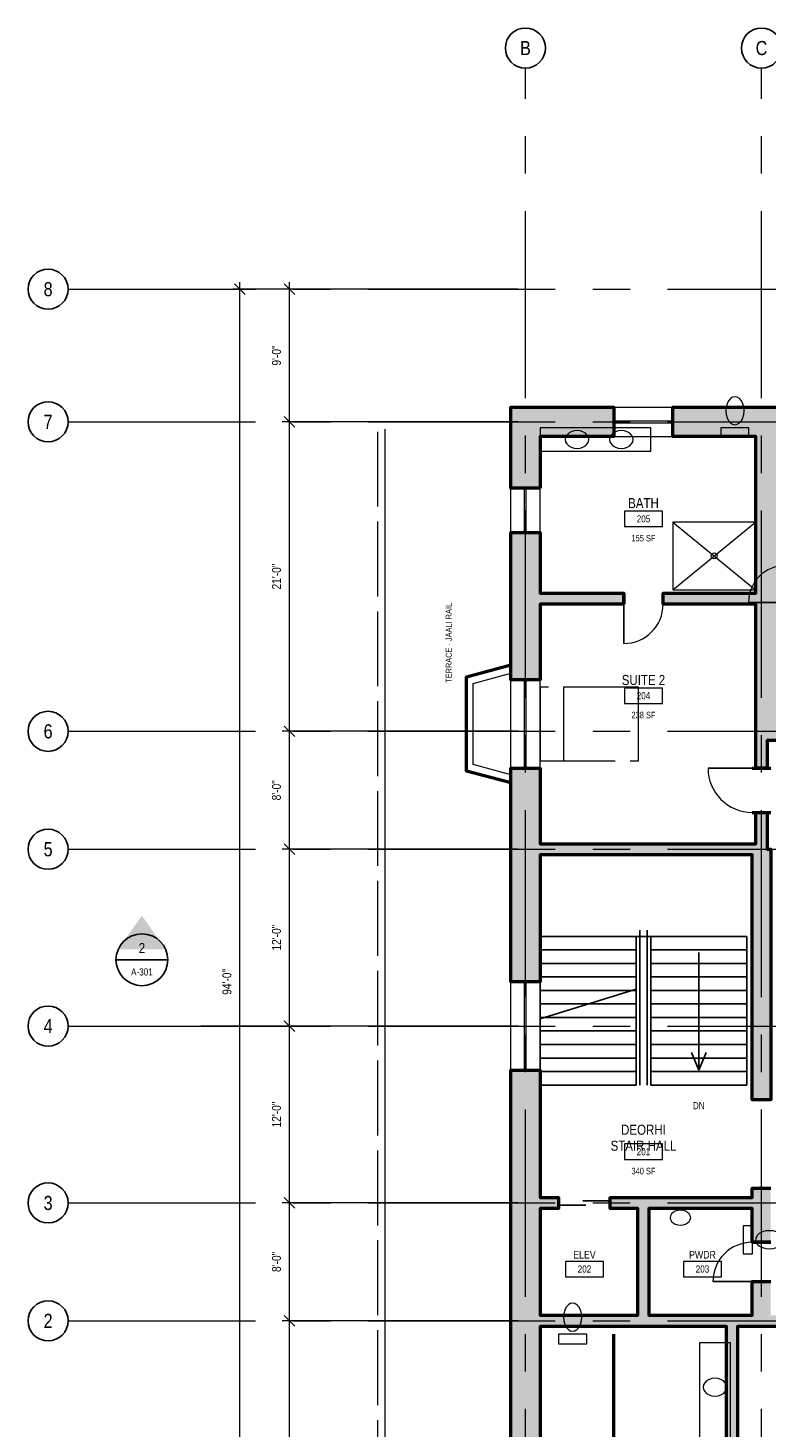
# Model space of a CAD drawing. Header units: inches. Extents: x -573 to 5349, y -139 to 1809.
# Tile 7 of 12: x 1755 to 2356, y 561 to 1701. Entities that reach past the tile are written whole.
import ezdxf
from ezdxf.enums import TextEntityAlignment as Align

# ---------------------------------------------------------------- set-up
doc = ezdxf.new("R2010")
doc.units = ezdxf.units.IN
doc.header["$LTSCALE"] = 48
doc.header["$MEASUREMENT"] = 0
doc.linetypes.add('CENTER', pattern=[5.08, 3.175, -0.635, 0.635, -0.635])
doc.linetypes.add('DASHED', pattern=[1.524, 1.27, -0.254])
for name, color, linetype, lineweight in [('A-ANNO-DIMS', 3, 'CONTINUOUS', 18), ('A-ANNO-SYMB', 7, 'CONTINUOUS', 25), ('A-ANNO-TEXT', 7, 'CONTINUOUS', 25), ('A-AREA-IDEN', 5, 'CONTINUOUS', 18), ('A-DOOR', 2, 'CONTINUOUS', 25), ('A-DOOR-SWNG', 2, 'CONTINUOUS', 13), ('A-FLOR-FIXT', 6, 'CONTINUOUS', 18), ('A-FLOR-OVHD', 8, 'DASHED', 18), ('A-FLOR-STRS', 3, 'CONTINUOUS', 25), ('A-FURN', 8, 'DASHED', 13), ('A-GLAZ', 4, 'CONTINUOUS', 18), ('A-GRID', 8, 'CENTER', 18), ('A-WALL', 7, 'CONTINUOUS', 50), ('A-WALL-PATT', 8, 'CONTINUOUS', 9)]:
    doc.layers.add(name, color=color, linetype=linetype, lineweight=lineweight)
doc.styles.add('JM', font='IBMPlexSansCondensed-Regular.ttf')

msp = doc.modelspace()

# ---------------------------------------------------------------- hatches: boundary and pattern name
at = {"layer": 'A-ANNO-SYMB'}
h = msp.add_hatch(color=7, dxfattribs=at)
h.dxf.hatch_style = 1
h.paths.add_polyline_path([(1848, 977.9), (1828.7, 950.6), (1867.3, 950.6)])
at = {"layer": 'A-WALL-PATT'}
h = msp.add_hatch(color=7, dxfattribs=at)
h.dxf.hatch_style = 1
h.paths.add_polyline_path([(2172, 1326), (2148, 1326), (2148, 1392), (2232, 1392), (2232, 1368), (2172, 1368)])
h = msp.add_hatch(color=7, dxfattribs=at)
h.dxf.hatch_style = 1
h.paths.add_polyline_path([(2356.5, 1098), (2347.5, 1098), (2347.5, 1128), (2347.5, 1231.5), (2272, 1231.5), (2272, 1240.5), (2347.5, 1240.5), (2347.5, 1368), (2280, 1368), (2280, 1392), (2424, 1392), (2424, 1368), (2404.5, 1368), (2404.5, 1135.5), (2466, 1135.5), (2466, 1120.5), (2400, 1120.5), (2359.5, 1120.5), (2356.5, 1120.5)])
h.paths.add_polyline_path([(2395.5, 1135.5), (2395.5, 1368), (2356.5, 1368), (2356.5, 1236), (2356.5, 1135.5)], flags=0)
h = msp.add_hatch(color=7, dxfattribs=at)
h.dxf.hatch_style = 1
h.paths.add_polyline_path([(2240, 1231.5), (2172, 1231.5), (2172, 1170), (2148, 1170), (2148, 1290), (2172, 1290), (2172, 1240.5), (2240, 1240.5)])
h = msp.add_hatch(color=7, dxfattribs=at)
h.dxf.hatch_style = 1
h.paths.add_polyline_path([(2356.5, 1062), (2356.5, 1032), (2359.5, 1032), (2359.5, 828), (2344.5, 828), (2344.5, 1027.5), (2172, 1027.5), (2172, 924), (2148, 924), (2148, 1098), (2172, 1098), (2172, 1036.5), (2347.5, 1036.5), (2347.5, 1062)])
h = msp.add_hatch(color=7, dxfattribs=at)
h.dxf.hatch_style = 1
h.paths.add_polyline_path([(2172, 748.5), (2187, 748.5), (2187, 739.5), (2172, 739.5), (2172, 652.5), (2251.5, 652.5), (2251.5, 739.5), (2229, 739.5), (2229, 748.5), (2256, 748.5), (2344.5, 748.5), (2344.5, 756), (2359.5, 756), (2359.5, 744), (2359.5, 712), (2344.5, 712), (2344.5, 739.5), (2260.5, 739.5), (2260.5, 652.5), (2328, 652.5), (2344.5, 652.5), (2344.5, 680), (2359.5, 680), (2359.5, 655.5), (2359.5, 652.5), (2430, 652.5), (2430, 643.5), (2352, 643.5), (2332.5, 643.5), (2332.5, 522), (2323.5, 522), (2323.5, 643.5), (2256, 643.5), (2172, 643.5), (2172, 546), (2148, 546), (2148, 852), (2172, 852)])

# ---------------------------------------------------------------- linework, layer by layer
at = {"layer": 'A-ANNO-DIMS'}
for p, q in [((1927.7, 354.2), (1927.7, 1493.8)), ((1968, 1374.2), (1968, 1493.8)), ((2154.2, 1488), (1921.9, 1488)), ((1932, 1483.7), (1923.4, 1492.3)), ((2154.2, 1488), (1962.2, 1488)), ((1972.3, 1483.7), (1963.7, 1492.3)), ((2154.2, 1380), (1962.2, 1380)), ((2154.2, 1380), (1962.2, 1380)), ((1972.3, 1375.7), (1963.7, 1384.3)), ((1972.3, 1375.7), (1963.7, 1384.3)), ((1968, 1122.2), (1968, 1385.8)), ((1972.3, 1123.7), (1963.7, 1132.3)), ((1972.3, 1123.7), (1963.7, 1132.3)), ((1968, 1026.2), (1968, 1133.8)), ((2154.2, 1128), (1962.2, 1128)), ((2154.2, 1128), (1962.2, 1128)), ((1968, 882.2), (1968, 1037.8)), ((2154.2, 1032), (1962.2, 1032)), ((2154.2, 1032), (1962.2, 1032)), ((1972.3, 1027.7), (1963.7, 1036.3)), ((1972.3, 1027.7), (1963.7, 1036.3)), ((1972.3, 883.7), (1963.7, 892.3)), ((1972.3, 883.7), (1963.7, 892.3)), ((1968, 738.2), (1968, 893.8)), ((2154.2, 888), (1962.2, 888)), ((2154.2, 888), (1962.2, 888)), ((2154.2, 744), (1962.2, 744)), ((2154.2, 744), (1962.2, 744)), ((1972.3, 739.7), (1963.7, 748.3)), ((1972.3, 739.7), (1963.7, 748.3)), ((1968, 642.2), (1968, 749.8)), ((1972.3, 643.7), (1963.7, 652.3)), ((1972.3, 643.7), (1963.7, 652.3)), ((1968, 354.2), (1968, 653.8)), ((2154.2, 648), (1962.2, 648)), ((2154.2, 648), (1962.2, 648))]:
    msp.add_line(p, q, dxfattribs=at)
at = {"layer": 'A-ANNO-SYMB'}
for p, q in [((2301, 852), (2301, 948)), ((1826.9, 942), (1869.1, 942)), ((1896, 888), (1992, 888)), ((2301, 852), (2295, 866.4)), ((2301, 852), (2307, 866.4))]:
    msp.add_line(p, q, dxfattribs=at)
for centre, radius in [((2160, 1684.3), 16.3), ((2352, 1684.3), 16.3), ((1771.7, 1488), 16.3), ((1771.7, 1380), 16.3), ((1771.7, 1128), 16.3), ((1771.7, 1032), 16.3), ((1848, 942), 21.1), ((1771.7, 888), 16.3), ((1771.7, 744), 16.3), ((1771.7, 648), 16.3)]:
    msp.add_circle(centre, radius, dxfattribs=at)
at = {"layer": 'A-AREA-IDEN'}
for points in [[(2240.6, 1294.7), (2271.4, 1294.7), (2271.4, 1307.2), (2240.6, 1307.2)], [(2240.6, 1150.7), (2271.4, 1150.7), (2271.4, 1163.2), (2240.6, 1163.2)], [(2240.6, 779.5), (2271.4, 779.5), (2271.4, 792), (2240.6, 792)], [(2192.6, 683.9), (2223.4, 683.9), (2223.4, 696.4), (2192.6, 696.4)], [(2288.6, 683.9), (2319.4, 683.9), (2319.4, 696.4), (2288.6, 696.4)]]:
    msp.add_lwpolyline(points, close=True, dxfattribs=at)
at = {"layer": 'A-DOOR'}
for p, q in [((2240, 1231.5), (2240, 1199.5)), ((2371.5, 1233), (2341.5, 1233)), ((2344.5, 1098), (2308.5, 1098)), ((2187, 742.2), (2209.2, 742.2)), ((2206.8, 745.8), (2229, 745.8)), ((2344.5, 680), (2312.5, 680))]:
    msp.add_line(p, q, dxfattribs=at)
at = {"layer": 'A-DOOR-SWNG'}
for centre, radius, start, end in [((2371.5, 1233), 30, 90, 180), ((2240, 1231.5), 32, -90, 0), ((2344.5, 1098), 36, 180, 270), ((2344.5, 680), 32, 90, 180)]:
    msp.add_arc(centre, radius, start, end, dxfattribs=at)
at = {"layer": 'A-FLOR-FIXT'}
for p, q in [((2280, 1243.2), (2347.2, 1298.4)), ((2280, 1298.4), (2347.2, 1243.2))]:
    msp.add_line(p, q, dxfattribs=at)
for points in [[(2323, 1389), (2323.2, 1386), (2324, 1383.3), (2325.1, 1380.9), (2326.7, 1379.1), (2328.5, 1378), (2330.4, 1377.6), (2332.3, 1378), (2334.1, 1379.1), (2335.7, 1380.9), (2336.8, 1383.3), (2337.6, 1386), (2337.8, 1389), (2337.6, 1392), (2336.8, 1394.7), (2335.7, 1397.1), (2334.1, 1398.9), (2332.3, 1400), (2330.4, 1400.4), (2328.5, 1400), (2326.7, 1398.9), (2325.1, 1397.1), (2324, 1394.7), (2323.2, 1392)], [(2172, 1356), (2262, 1356), (2262, 1375.2), (2172, 1375.2)], [(2211.6, 1365.6), (2211.3, 1367.5), (2210.3, 1369.2), (2208.8, 1370.7), (2206.8, 1371.8), (2204.5, 1372.6), (2202, 1372.8), (2199.5, 1372.6), (2197.2, 1371.8), (2195.2, 1370.7), (2193.7, 1369.2), (2192.7, 1367.5), (2192.4, 1365.6), (2192.7, 1363.7), (2193.7, 1362), (2195.2, 1360.5), (2197.2, 1359.4), (2199.5, 1358.6), (2202, 1358.4), (2204.5, 1358.6), (2206.8, 1359.4), (2208.8, 1360.5), (2210.3, 1362), (2211.3, 1363.7)], [(2247.6, 1365.6), (2247.3, 1367.5), (2246.3, 1369.2), (2244.8, 1370.7), (2242.8, 1371.8), (2240.5, 1372.6), (2238, 1372.8), (2235.5, 1372.6), (2233.2, 1371.8), (2231.2, 1370.7), (2229.7, 1369.2), (2228.7, 1367.5), (2228.4, 1365.6), (2228.7, 1363.7), (2229.7, 1362), (2231.2, 1360.5), (2233.2, 1359.4), (2235.5, 1358.6), (2238, 1358.4), (2240.5, 1358.6), (2242.8, 1359.4), (2244.8, 1360.5), (2246.3, 1362), (2247.3, 1363.7)], [(2341.8, 1375.2), (2319, 1375.2), (2319, 1367.4), (2341.8, 1367.4)], [(2280, 1243.2), (2347.2, 1243.2), (2347.2, 1298.4), (2280, 1298.4)], [(2294.4, 732), (2294.1, 733.6), (2293.3, 735), (2291.9, 736.2), (2290.2, 737.2), (2288.2, 737.8), (2286, 738), (2283.8, 737.8), (2281.8, 737.2), (2280.1, 736.2), (2278.7, 735), (2277.9, 733.6), (2277.6, 732), (2277.9, 730.4), (2278.7, 729), (2280.1, 727.8), (2281.8, 726.8), (2283.8, 726.2), (2286, 726), (2288.2, 726.2), (2290.2, 726.8), (2291.9, 727.8), (2293.3, 729), (2294.1, 730.4)], [(2344.8, 702.6), (2344.8, 725.4), (2337, 725.4), (2337, 702.6)], [(2358.6, 721.4), (2355.6, 721.2), (2352.9, 720.4), (2350.5, 719.3), (2348.7, 717.7), (2347.6, 715.9), (2347.2, 714), (2347.6, 712.1), (2348.7, 710.3), (2350.5, 708.7), (2352.9, 707.6), (2355.6, 706.8), (2358.6, 706.6), (2361.6, 706.8), (2364.3, 707.6), (2366.7, 708.7), (2368.5, 710.3), (2369.6, 712.1), (2370, 714), (2369.6, 715.9), (2368.5, 717.7), (2366.7, 719.3), (2364.3, 720.4), (2361.6, 721.2)], [(2191, 651), (2191.2, 648), (2192, 645.3), (2193.1, 642.9), (2194.7, 641.1), (2196.5, 640), (2198.4, 639.6), (2200.3, 640), (2202.1, 641.1), (2203.7, 642.9), (2204.8, 645.3), (2205.6, 648), (2205.8, 651), (2205.6, 654), (2204.8, 656.7), (2203.7, 659.1), (2202.1, 660.9), (2200.3, 662), (2198.4, 662.4), (2196.5, 662), (2194.7, 660.9), (2193.1, 659.1), (2192, 656.7), (2191.2, 654)], [(2209.8, 637.2), (2187, 637.2), (2187, 629.4), (2209.8, 629.4)], [(2301.6, 462), (2326.8, 462), (2326.8, 630), (2301.6, 630)], [(2323.8, 594), (2323.5, 595.9), (2322.5, 597.6), (2321, 599.1), (2319, 600.2), (2316.7, 601), (2314.2, 601.2), (2311.7, 601), (2309.4, 600.2), (2307.4, 599.1), (2305.9, 597.6), (2304.9, 595.9), (2304.6, 594), (2304.9, 592.1), (2305.9, 590.4), (2307.4, 588.9), (2309.4, 587.8), (2311.7, 587), (2314.2, 586.8), (2316.7, 587), (2319, 587.8), (2321, 588.9), (2322.5, 590.4), (2323.5, 592.1)]]:
    msp.add_lwpolyline(points, close=True, dxfattribs=at)
msp.add_lwpolyline([(2148, 1092.6), (2117.4, 1101), (2117.4, 1167), (2148, 1175.4)], dxfattribs=at)
msp.add_circle((2313.6, 1270.8), 2.4, dxfattribs=at)
at = {"layer": 'A-FLOR-OVHD'}
msp.add_line((2040, 360), (2040, 1380), dxfattribs=at)
at = {"layer": 'A-FLOR-STRS'}
for p, q in [((2172, 961), (2250, 961)), ((2172, 840), (2172, 961)), ((2172, 961), (2340, 961)), ((2250, 840), (2250, 961)), ((2253, 840), (2253, 966)), ((2259, 840), (2259, 966)), ((2262, 961), (2340, 961)), ((2262, 840), (2262, 961)), ((2340, 840), (2340, 961)), ((2172, 950), (2250, 950)), ((2262, 950), (2340, 950)), ((2172, 939), (2250, 939)), ((2262, 939), (2340, 939)), ((2172, 928), (2250, 928)), ((2262, 928), (2340, 928)), ((2172, 894), (2250, 918)), ((2172, 917), (2250, 917)), ((2262, 917), (2340, 917)), ((2172, 906), (2250, 906)), ((2262, 906), (2340, 906)), ((2172, 895), (2250, 895)), ((2262, 895), (2340, 895)), ((2172, 884), (2250, 884)), ((2262, 884), (2340, 884)), ((2172, 873), (2250, 873)), ((2262, 873), (2340, 873)), ((2172, 862), (2250, 862)), ((2262, 862), (2340, 862)), ((2172, 851), (2250, 851)), ((2262, 851), (2340, 851)), ((2172, 840), (2250, 840)), ((2262, 840), (2340, 840))]:
    msp.add_line(p, q, dxfattribs=at)
at = {"layer": 'A-FURN'}
msp.add_line((2191.2, 1104), (2191.2, 1164), dxfattribs=at)
msp.add_lwpolyline([(2172, 1104), (2252, 1104), (2252, 1164), (2172, 1164)], close=True, dxfattribs=at)
at = {"layer": 'A-GLAZ'}
for p, q in [((2232, 1392), (2280, 1392)), ((2232, 1380.7), (2280, 1380.7)), ((2232, 1379.3), (2280, 1379.3)), ((2046, 366), (2046, 1374)), ((2232, 1368), (2280, 1368)), ((2148, 1290), (2148, 1326)), ((2159.3, 1290), (2159.3, 1326)), ((2160.7, 1290), (2160.7, 1326)), ((2172, 1290), (2172, 1326)), ((2148, 1098), (2148, 1170)), ((2159.3, 1098), (2159.3, 1170)), ((2160.7, 1098), (2160.7, 1170)), ((2172, 1098), (2172, 1170)), ((2148, 852), (2148, 924)), ((2159.3, 852), (2159.3, 924)), ((2160.7, 852), (2160.7, 924)), ((2172, 852), (2172, 924))]:
    msp.add_line(p, q, dxfattribs=at)
at = {"layer": 'A-GRID'}
for p, q in [((2160, 180), (2160, 1668)), ((2352, 180), (2352, 1668)), ((1788, 1488), (3276, 1488)), ((1788, 1380), (3276, 1380)), ((1788, 1128), (3276, 1128)), ((1788, 1032), (3276, 1032)), ((1788, 888), (3276, 888)), ((1788, 744), (3276, 744)), ((1788, 648), (3276, 648))]:
    msp.add_line(p, q, dxfattribs=at)
at = {"layer": 'A-WALL'}
for p, q in [((2240, 1231.5), (2240, 1240.5)), ((2272, 1231.5), (2272, 1240.5)), ((2344.5, 1098), (2359.5, 1098)), ((2344.5, 1062), (2359.5, 1062)), ((2344.5, 712), (2359.5, 712)), ((2344.5, 680), (2359.5, 680))]:
    msp.add_line(p, q, dxfattribs=at)
for points in [[(2172, 1326), (2148, 1326), (2148, 1392), (2232, 1392), (2232, 1368), (2172, 1368)], [(2356.5, 1098), (2347.5, 1098), (2347.5, 1128), (2347.5, 1231.5), (2272, 1231.5), (2272, 1240.5), (2347.5, 1240.5), (2347.5, 1368), (2280, 1368), (2280, 1392), (2424, 1392), (2424, 1368), (2404.5, 1368), (2404.5, 1135.5), (2466, 1135.5), (2466, 1120.5), (2400, 1120.5), (2359.5, 1120.5), (2356.5, 1120.5)], [(2240, 1231.5), (2172, 1231.5), (2172, 1170), (2148, 1170), (2148, 1290), (2172, 1290), (2172, 1240.5), (2240, 1240.5)], [(2356.5, 1062), (2356.5, 1032), (2359.5, 1032), (2359.5, 828), (2344.5, 828), (2344.5, 1027.5), (2172, 1027.5), (2172, 924), (2148, 924), (2148, 1098), (2172, 1098), (2172, 1036.5), (2347.5, 1036.5), (2347.5, 1062)]]:
    msp.add_lwpolyline(points, close=True, dxfattribs=at)
for points in [[(2148, 1086), (2112, 1095.6), (2112, 1172.4), (2148, 1182)], [(2148, 546), (2148, 852), (2172, 852), (2172, 748.5), (2187, 748.5), (2187, 739.5), (2172, 739.5), (2172, 652.5), (2251.5, 652.5), (2251.5, 739.5), (2229, 739.5), (2229, 748.5), (2256, 748.5), (2344.5, 748.5), (2344.5, 756), (2359.5, 756)], [(2359.5, 712), (2344.5, 712), (2344.5, 739.5), (2260.5, 739.5), (2260.5, 652.5), (2328, 652.5), (2344.5, 652.5), (2344.5, 680), (2359.5, 680)], [(2323.5, 522), (2323.5, 643.5), (2256, 643.5), (2172, 643.5), (2172, 546)], [(2430, 643.5), (2352, 643.5), (2332.5, 643.5), (2332.5, 522)], [(2170.8, 540), (2232, 540), (2232, 637.2)]]:
    msp.add_lwpolyline(points, dxfattribs=at)

# ---------------------------------------------------------------- texts
at = {"layer": 'A-ANNO-DIMS', "style": 'JM'}
for s, p in [('9\'-0"', (1963.2, 1434)), ('21\'-0"', (1963.2, 1254)), ('8\'-0"', (1963.2, 1080)), ('12\'-0"', (1963.2, 960)), ('94\'-0"', (1922.9, 924)), ('12\'-0"', (1963.2, 816)), ('8\'-0"', (1963.2, 696))]:
    msp.add_text(s, height=7.2, rotation=90, dxfattribs=at).set_placement(p, align=Align.BOTTOM_CENTER)
at = {"layer": 'A-ANNO-SYMB', "style": 'JM'}
for s, height, p in [('B', 11.5, (2160, 1684.3)), ('C', 11.5, (2352, 1684.3)), ('8', 11.5, (1771.7, 1488)), ('7', 11.5, (1771.7, 1380)), ('6', 11.5, (1771.7, 1128)), ('5', 11.5, (1771.7, 1032)), ('2', 8.16, (1848, 951.5)), ('A-301', 5.76, (1848, 932.1)), ('4', 11.5, (1771.7, 888)), ('3', 11.5, (1771.7, 744)), ('2', 11.5, (1771.7, 648))]:
    msp.add_text(s, height=height, dxfattribs=at).set_placement(p, align=Align.MIDDLE_CENTER)
at = {"layer": 'A-ANNO-TEXT', "style": 'JM'}
msp.add_text('TERRACE · JAALI RAIL', height=4.8, rotation=90, dxfattribs=at).set_placement((2097.6, 1200), align=Align.MIDDLE_CENTER)
msp.add_text('DN', height=5.76, dxfattribs=at).set_placement((2301, 823.2), align=Align.MIDDLE_CENTER)
at = {"layer": 'A-AREA-IDEN', "style": 'JM'}
for s, height, p in [('BATH', 8.16, (2256, 1313.8)), ('205', 5.76, (2256, 1301)), ('SUITE 2', 8.16, (2256, 1169.8)), ('204', 5.76, (2256, 1157)), ('DEORHI', 8.16, (2256, 803.6)), ('STAIR HALL', 8.16, (2256, 790.6)), ('201', 5.76, (2256, 785.7)), ('ELEV', 6.24, (2208, 701.8)), ('PWDR', 6.24, (2304, 701.8)), ('202', 5.76, (2208, 690.2)), ('203', 5.76, (2304, 690.2))]:
    msp.add_text(s, height=height, dxfattribs=at).set_placement(p, align=Align.MIDDLE_CENTER)
for s, p in [('155 SF', (2256, 1287.9)), ('238 SF', (2256, 1143.9)), ('340 SF', (2256, 772.6))]:
    msp.add_text(s, height=5.28, dxfattribs=at).set_placement(p, align=Align.TOP_CENTER)

doc.saveas('drawing.dxf')
